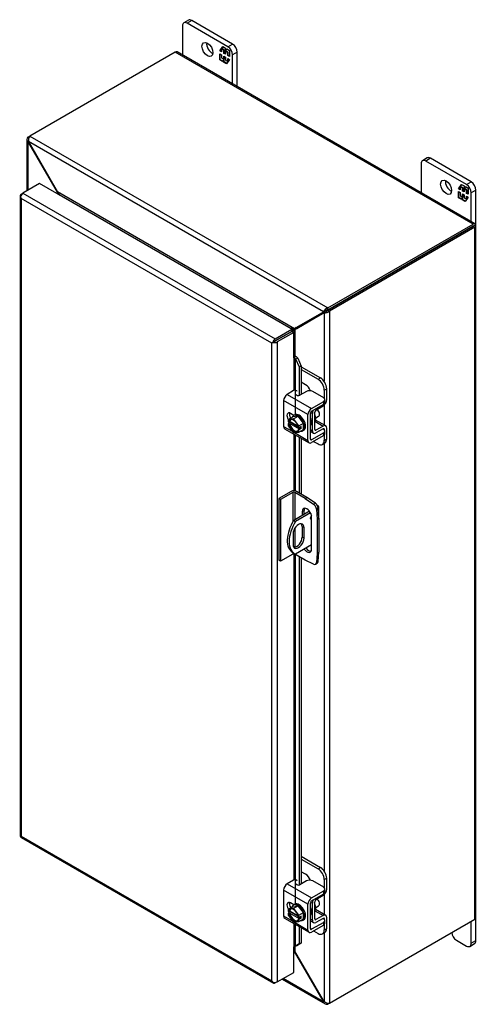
# Model space of a CAD drawing. Header units: inches. Extents: x 4 to 118, y 2 to 79.
# Tile 7 of 8: x 93 to 103, y 56 to 79. Entities that reach past the tile are written whole.
import ezdxf

# ---------------------------------------------------------------- set-up
doc = ezdxf.new("R2010")
doc.units = ezdxf.units.IN
doc.header["$MEASUREMENT"] = 0
for name, color, linetype in [('COM40153-1', 7, 'CONTINUOUS'), ('COM40153-2', 7, 'CONTINUOUS'), ('COM42667', 7, 'CONTINUOUS'), ('COM42780', 7, 'CONTINUOUS'), ('COM48428', 7, 'CONTINUOUS'), ('COM71780-13', 7, 'CONTINUOUS'), ('FET07710', 7, 'CONTINUOUS'), ('SCC19011', 7, 'CONTINUOUS'), ('SPR20265', 7, 'CONTINUOUS'), ('WAF25035', 7, 'CONTINUOUS')]:
    doc.layers.add(name, color=color, linetype=linetype)

msp = doc.modelspace()

# ---------------------------------------------------------------- linework, layer by layer
at = {"layer": 'COM40153-1', "color": 7, "linetype": 'Continuous'}
for p, q in [((99.327, 67.461), (98.97, 67.255)), ((99.348, 67.427), (99.011, 67.232)), ((99.5, 67.6), (99.513, 67.592)), ((99.538, 67.313), (99.538, 67.557)), ((98.97, 67.255), (99.011, 67.232)), ((99.162, 67.117), (99.203, 67.094)), ((99.162, 67.117), (99.162, 66.88)), ((99.203, 66.857), (99.203, 67.094)), ((98.956, 66.951), (98.956, 66.714)), ((99.162, 66.88), (99.203, 66.857)), ((98.95, 66.53), (98.991, 66.507)), ((99.374, 66.707), (99.011, 66.497))]:
    msp.add_line(p, q, dxfattribs=at)
for centre, major_axis, start_param, end_param in [((99.452, 67.557), (-0.0864, 0), 2.529725, 3.926991), ((99.25, 67.05), (0.3, 0.52), 1.508132, 3.141593), ((99.291, 67.026), (0.3, 0.52), 1.508132, 3.204257), ((99.079, 67.023), (-0.087, -0.151), 2.356194, 5.497787), ((99.379, 67.323), (0.025, 0.0433), 0.997696, 3.781372), ((99.339, 67.346), (-0.025, -0.0433), 0.952017, 2.069288), ((99.038, 67.046), (-0.087, -0.151), 2.356194, 2.906426), ((99.079, 66.785), (0.087, 0.151), 2.356194, 5.497787), ((99.038, 66.809), (0.087, 0.151), 3.37676, 5.497787)]:
    msp.add_ellipse(centre, major_axis=major_axis, ratio=0.57735, start_param=start_param, end_param=end_param, dxfattribs=at)
at = {"layer": 'COM40153-2', "color": 7, "linetype": 'Continuous'}
for p, q in [((98.912, 67.91), (98.634, 67.749)), ((98.953, 67.886), (98.674, 67.726)), ((98.953, 67.886), (98.953, 67.227)), ((98.993, 67.886), (98.993, 67.269)), ((99.228, 67.751), (98.993, 67.886)), ((99.269, 67.774), (99.034, 67.91)), ((98.634, 67.749), (98.634, 66.361)), ((98.674, 67.726), (98.634, 67.749)), ((98.674, 67.726), (98.674, 66.338)), ((99.228, 67.751), (99.269, 67.774)), ((99.228, 67.751), (99.417, 67.622)), ((99.458, 67.646), (99.269, 67.774)), ((99.417, 67.622), (99.458, 67.646)), ((99.162, 67.454), (99.203, 67.477)), ((99.162, 67.454), (99.162, 67.366)), ((99.203, 67.39), (99.203, 67.477)), ((99.522, 67.535), (99.481, 67.511)), ((99.481, 67.511), (99.498, 67.283)), ((99.539, 67.307), (99.522, 67.535)), ((99.374, 66.613), (99.374, 67.332)), ((99.498, 67.283), (99.539, 67.307)), ((99.498, 67.283), (99.498, 66.518)), ((99.539, 67.307), (99.539, 66.542)), ((98.993, 67.076), (98.993, 66.65)), ((98.953, 66.529), (98.953, 66.498)), ((99.498, 66.518), (99.481, 66.31)), ((99.498, 66.518), (99.539, 66.542)), ((99.522, 66.333), (99.539, 66.542)), ((98.674, 66.338), (98.634, 66.361)), ((98.953, 66.498), (98.674, 66.338)), ((98.993, 66.506), (98.993, 66.498)), ((99.228, 66.363), (98.993, 66.498)), ((99.417, 66.273), (99.228, 66.363)), ((99.481, 66.31), (99.522, 66.333)), ((99.461, 66.271), (99.502, 66.294))]:
    msp.add_line(p, q, dxfattribs=at)
for centre, major_axis, start_param, end_param in [((98.973, 67.874), (-0.0864, 0), 3.926991, 5.497787), ((98.973, 67.874), (-0.0288, 0), 3.926991, 5.497787), ((99.452, 67.568), (-0.05, 0.0866), 4.014257, 5.410521), ((99.268, 67.393), (0.075, -0.13), 0.785398, 3.926991), ((99.309, 67.416), (0.075, -0.13), 3.416574, 3.926991), ((99.411, 67.545), (0.05, -0.0866), 0.872665, 2.268928), ((99.268, 66.674), (-0.075, 0.13), 1.73559, 3.926991), ((99.309, 66.698), (-0.075, 0.13), 1.73559, 2.866611), ((98.973, 66.486), (0.0288, 0), 0.785398, 2.356194), ((99.411, 66.358), (-0.05, 0.0866), 2.443461, 3.839724), ((99.452, 66.381), (-0.05, 0.0866), 3.141593, 3.839724)]:
    msp.add_ellipse(centre, major_axis=major_axis, ratio=0.57735, start_param=start_param, end_param=end_param, dxfattribs=at)
at = {"layer": 'COM42667', "color": 7, "linetype": 'Continuous'}
for p, q in [((98.968, 70.178), (98.824, 70.095)), ((98.824, 70.095), (99.372, 69.778)), ((99.257, 70.16), (99.11, 70.075)), ((99.645, 70.017), (99.398, 70.16)), ((99.291, 69.638), (98.743, 69.955)), ((98.743, 69.955), (98.743, 69.373)), ((99.372, 69.778), (99.645, 69.936)), ((99.372, 69.716), (99.645, 69.874)), ((99.645, 69.874), (99.645, 69.936)), ((99.674, 69.914), (99.674, 69.977)), ((98.973, 69.622), (98.898, 69.666)), ((99.291, 69.056), (99.291, 69.638)), ((99.345, 69.087), (99.345, 69.669)), ((98.743, 69.373), (98.947, 69.255)), ((98.766, 69.32), (99.315, 69.003)), ((98.986, 69.232), (99.291, 69.056)), ((99.645, 69.229), (99.372, 69.071)), ((99.632, 69.318), (99.645, 69.31)), ((99.645, 69.167), (99.645, 69.229)), ((99.674, 69.207), (99.674, 69.269)), ((99.372, 69.071), (99.345, 69.087)), ((99.645, 69.167), (99.372, 69.009)), ((98.968, 59.155), (98.824, 59.072)), ((98.824, 59.072), (99.372, 58.755)), ((99.257, 59.136), (99.11, 59.052)), ((99.645, 58.994), (99.398, 59.136)), ((99.291, 58.615), (98.743, 58.931)), ((98.743, 58.931), (98.743, 58.349)), ((99.372, 58.755), (99.645, 58.912)), ((99.372, 58.693), (99.645, 58.85)), ((99.645, 58.85), (99.645, 58.912)), ((99.674, 58.891), (99.674, 58.953)), ((98.973, 58.599), (98.898, 58.642)), ((99.291, 58.032), (99.291, 58.615)), ((99.345, 58.063), (99.345, 58.646)), ((98.743, 58.349), (98.947, 58.231)), ((98.766, 58.297), (99.315, 57.98)), ((98.986, 58.209), (99.291, 58.032)), ((99.645, 58.205), (99.372, 58.048)), ((99.645, 58.143), (99.372, 57.986)), ((99.632, 58.294), (99.645, 58.287)), ((99.645, 58.143), (99.645, 58.205)), ((99.674, 58.184), (99.674, 58.246)), ((99.372, 58.048), (99.345, 58.063))]:
    msp.add_line(p, q, dxfattribs=at)
for centre, major_axis, start_param, end_param in [((98.824, 70.002), (-0.0572, -0.0991), 3.926991, 5.497787), ((99.002, 70.159), (-0.048, 0), 3.141593, 5.497787), ((99.076, 70.095), (0.048, 0), 2.929457, 5.497787), ((99.328, 70.119), (0.1, 0), 0.785398, 2.356194), ((99.574, 69.977), (-0.1, 0), 2.356194, 3.926991), ((99.574, 69.914), (-0.1, 0), 2.356194, 3.141593), ((98.898, 69.574), (0.0562, -0.0973), 2.356194, 4.826451), ((98.952, 69.605), (0.0562, -0.0973), 3.6401, 4.826451), ((99.372, 69.685), (0.0572, 0.0991), 0.785398, 2.356194), ((99.372, 69.685), (0.0192, 0.0333), 0.785398, 2.356194), ((98.824, 69.419), (0.0572, 0.0991), 2.356194, 3.141593), ((99.574, 69.269), (-0.1, 0), 2.356194, 3.926991), ((99.574, 69.207), (-0.1, 0), 2.356194, 3.141593), ((99.372, 69.102), (0.0572, 0.0991), 2.356194, 3.926991), ((99.372, 69.102), (0.0192, 0.0333), 2.356194, 3.926991), ((98.824, 58.978), (-0.0572, -0.0991), 3.926991, 5.497787), ((99.002, 59.135), (-0.048, 0), 3.141593, 5.497787), ((99.076, 59.071), (0.048, 0), 2.929457, 5.497787), ((99.328, 59.096), (0.1, 0), 0.785398, 2.356194), ((99.574, 58.953), (-0.1, 0), 2.356194, 3.926991), ((99.574, 58.891), (-0.1, 0), 2.356194, 3.141593), ((98.898, 58.551), (0.0562, -0.0973), 2.356194, 4.826451), ((98.952, 58.582), (0.0562, -0.0973), 3.6401, 4.826451), ((99.372, 58.661), (0.0572, 0.0991), 0.785398, 2.356194), ((99.372, 58.661), (0.0192, 0.0333), 0.785398, 2.356194), ((98.824, 58.396), (0.0572, 0.0991), 2.356194, 3.141593), ((99.574, 58.246), (-0.1, 0), 2.356194, 3.926991), ((99.574, 58.184), (-0.1, 0), 2.356194, 3.141593), ((99.372, 58.079), (0.0572, 0.0991), 2.356194, 3.926991), ((99.372, 58.079), (0.0192, 0.0333), 2.356194, 3.926991)]:
    msp.add_ellipse(centre, major_axis=major_axis, ratio=0.57735, start_param=start_param, end_param=end_param, dxfattribs=at)
at = {"layer": 'COM42780', "color": 7, "linetype": 'Continuous'}
for p, q in [((99.14, 70.715), (99.572, 70.465)), ((99.14, 70.653), (99.518, 70.434)), ((99.236, 70.312), (99.14, 70.367)), ((99.518, 70.434), (99.572, 70.465)), ((99.714, 70.221), (99.66, 70.19)), ((99.66, 70.007), (99.66, 70.19)), ((99.714, 69.977), (99.714, 70.221)), ((99.349, 69.686), (99.39, 69.663)), ((99.39, 69.275), (99.39, 69.663)), ((99.444, 69.306), (99.444, 69.694)), ((99.471, 69.74), (99.634, 69.838)), ((99.448, 69.488), (99.634, 69.381)), ((99.69, 69.386), (99.462, 69.517)), ((99.345, 69.301), (99.39, 69.275)), ((99.345, 69.262), (99.414, 69.222)), ((99.444, 69.305), (99.471, 69.29)), ((99.633, 69.318), (99.47, 69.227)), ((99.634, 69.381), (99.471, 69.29)), ((99.633, 69.318), (99.66, 69.302)), ((99.66, 69.299), (99.66, 69.302)), ((99.714, 69.09), (99.714, 69.333)), ((99.418, 69.035), (99.518, 68.977)), ((99.618, 68.968), (99.672, 68.999)), ((99.66, 69.059), (99.66, 69.177)), ((99.66, 69.059), (99.714, 69.09)), ((99.14, 59.692), (99.572, 59.442)), ((99.14, 59.629), (99.518, 59.411)), ((99.518, 59.411), (99.572, 59.442)), ((99.236, 59.289), (99.14, 59.344)), ((99.714, 59.197), (99.66, 59.166)), ((99.66, 58.983), (99.66, 59.166)), ((99.714, 58.954), (99.714, 59.197)), ((99.471, 58.717), (99.634, 58.815)), ((99.349, 58.663), (99.39, 58.639)), ((99.39, 58.251), (99.39, 58.639)), ((99.444, 58.282), (99.444, 58.67)), ((99.448, 58.465), (99.634, 58.357)), ((99.69, 58.362), (99.462, 58.494)), ((99.634, 58.357), (99.471, 58.266)), ((99.345, 58.277), (99.39, 58.251)), ((99.345, 58.238), (99.414, 58.199)), ((99.444, 58.282), (99.471, 58.266)), ((99.633, 58.295), (99.47, 58.204)), ((99.633, 58.295), (99.66, 58.279)), ((99.66, 58.276), (99.66, 58.279)), ((99.66, 58.036), (99.66, 58.154)), ((99.714, 58.067), (99.714, 58.31)), ((99.418, 58.012), (99.518, 57.954)), ((99.618, 57.944), (99.672, 57.975)), ((99.66, 58.036), (99.714, 58.067))]:
    msp.add_line(p, q, dxfattribs=at)
for centre, major_axis, start_param, end_param in [((99.236, 70.149), (0.1, -0.173), 1.392108, 2.356194), ((99.518, 70.271), (0.1, -0.173), 0.785398, 2.356194), ((99.572, 70.302), (-0.1, 0.173), 3.926991, 5.497787), ((99.633, 69.931), (-0.0572, -0.0991), 0.802851, 2.356194), ((99.471, 69.709), (-0.0572, -0.0991), 4.744903, 5.497787), ((99.471, 69.709), (-0.0192, -0.0333), 3.944444, 5.497787), ((99.356, 69.612), (0.078, -0.135), 0.133398, 1.437398), ((99.633, 69.287), (-0.0572, -0.0991), 2.356194, 3.909538), ((99.471, 69.321), (0.0572, 0.0991), 2.356194, 3.909538), ((99.471, 69.321), (0.0192, 0.0333), 2.356194, 3.909538), ((99.633, 69.287), (-0.0192, -0.0333), 2.356194, 3.909538), ((99.518, 69.141), (-0.1, 0.173), 2.356194, 3.926991), ((99.572, 69.172), (-0.1, 0.173), 3.141593, 3.926991), ((99.572, 59.279), (-0.1, 0.173), 3.926991, 5.497787), ((99.236, 59.126), (0.1, -0.173), 1.392108, 2.356194), ((99.518, 59.248), (0.1, -0.173), 0.785398, 2.356194), ((99.633, 58.907), (-0.0572, -0.0991), 0.802851, 2.356194), ((99.471, 58.686), (-0.0572, -0.0991), 4.744903, 5.497787), ((99.471, 58.686), (-0.0192, -0.0333), 3.944444, 5.497787), ((99.356, 58.589), (0.078, -0.135), 0.133398, 1.437398), ((99.633, 58.263), (-0.0572, -0.0991), 2.356194, 3.909538), ((99.471, 58.298), (0.0572, 0.0991), 2.356194, 3.909538), ((99.471, 58.298), (0.0192, 0.0333), 2.356194, 3.909538), ((99.633, 58.263), (-0.0192, -0.0333), 2.356194, 3.909538), ((99.518, 58.117), (-0.1, 0.173), 2.356194, 3.926991), ((99.572, 58.148), (-0.1, 0.173), 3.141593, 3.926991)]:
    msp.add_ellipse(centre, major_axis=major_axis, ratio=0.57735, start_param=start_param, end_param=end_param, dxfattribs=at)
at = {"layer": 'COM48428', "color": 7, "linetype": 'Continuous'}
for p, q in [((96.301, 77.801), (93.029, 75.912)), ((103.008, 73.929), (96.301, 77.801)), ((103.051, 73.933), (96.344, 77.805)), ((92.963, 75.833), (92.963, 74.675)), ((92.988, 75.888), (93.029, 75.912)), ((93.01, 75.876), (92.988, 75.888)), ((93.029, 75.912), (99.736, 72.04)), ((93.003, 75.786), (92.988, 75.777)), ((92.988, 75.777), (93.002, 75.759)), ((92.988, 75.777), (92.988, 74.69)), ((93.002, 75.759), (93.012, 75.765)), ((93.002, 75.759), (93.644, 74.647)), ((99.64, 71.954), (93.003, 75.786)), ((93.003, 75.786), (93.012, 75.765)), ((93.012, 75.765), (93.654, 74.653)), ((93.654, 74.653), (93.644, 74.647)), ((93.644, 74.647), (93.644, 74.611)), ((98.989, 71.573), (93.654, 74.653)), ((93.692, 74.584), (93.691, 74.583)), ((98.91, 71.572), (93.692, 74.584)), ((99.736, 72.04), (103.008, 73.929)), ((99.736, 71.993), (103.008, 73.882)), ((103.008, 73.882), (99.736, 71.993)), ((103.049, 73.858), (99.777, 71.969)), ((103.065, 73.915), (103.008, 73.882)), ((103.065, 73.915), (103.008, 73.882)), ((103.008, 73.882), (103.049, 73.905)), ((103.008, 73.882), (103.008, 73.882)), ((103.008, 73.882), (103.008, 73.882)), ((103.049, 58.276), (103.049, 73.858)), ((103.074, 58.311), (103.074, 73.893)), ((98.989, 71.573), (99.631, 71.944)), ((98.999, 71.555), (99.641, 71.926)), ((99.029, 71.597), (99.671, 71.967)), ((99.039, 71.579), (99.681, 71.95)), ((99.631, 71.944), (99.671, 71.967)), ((99.631, 71.944), (99.64, 71.954)), ((99.681, 71.978), (99.64, 71.954)), ((99.641, 71.926), (99.681, 71.95)), ((99.641, 71.926), (99.654, 71.929)), ((99.695, 71.952), (99.654, 71.929)), ((99.654, 71.929), (99.654, 70.388)), ((99.671, 71.967), (99.681, 71.978)), ((99.675, 71.974), (99.686, 71.98)), ((99.681, 71.95), (99.695, 71.952)), ((99.7, 71.956), (99.689, 71.949)), ((99.736, 71.993), (99.736, 72.04)), ((99.736, 71.993), (99.777, 71.969)), ((99.777, 71.969), (99.777, 56.387)), ((98.909, 71.571), (98.91, 71.572)), ((98.91, 71.572), (98.91, 71.571)), ((98.923, 71.508), (98.922, 71.508)), ((99.029, 71.597), (98.989, 71.573)), ((98.999, 71.555), (99.039, 71.579)), ((98.999, 71.555), (98.999, 70.955)), ((99.654, 69.853), (99.654, 69.406)), ((99.654, 68.988), (99.654, 59.364)), ((99.654, 58.83), (99.654, 58.383)), ((99.777, 56.387), (103.049, 58.276)), ((99.654, 57.965), (99.654, 56.427)), ((98.999, 57.66), (98.999, 57.557)), ((98.989, 57.552), (98.97, 57.562)), ((98.989, 57.552), (98.999, 57.557)), ((99.631, 56.44), (98.989, 57.552)), ((99.641, 56.446), (98.999, 57.557)), ((98.708, 56.927), (99.675, 56.369)), ((99.64, 56.418), (98.733, 56.942)), ((99.631, 56.44), (99.641, 56.446)), ((99.64, 56.418), (99.631, 56.44)), ((99.654, 56.427), (99.64, 56.418)), ((99.654, 56.427), (99.641, 56.446)), ((99.736, 56.388), (99.736, 56.363)), ((99.777, 56.387), (99.736, 56.363))]:
    msp.add_line(p, q, dxfattribs=at)
for centre, radius, start, end in [((93.037, 75.833), 0.0739, 131.3818, 228.6182), ((93.153, 75.82), 0.154, 143.5515, 192.9586), ((99.781, 71.893), 0.154, 107.0414, 156.4485), ((99.672, 72.082), 0.154, 263.5515, 312.9586), ((99.738, 71.878), 0.115, 90.8741, 119.728), ((99.635, 72.054), 0.119, 300.7247, 328.6732), ((96.643, 75.422), 4.508, 300.4684, 301.9581), ((101.161, 67.596), 4.513, 118.0428, 119.6482), ((99.712, 56.433), 0.0739, 191.3818, 288.6182), ((99.759, 56.54), 0.154, 227.0414, 276.4485)]:
    msp.add_arc(centre, radius, start, end, dxfattribs=at)
for centre, major_axis, ratio, start_param, end_param in [((96.301, 77.73), (-0.0432, -0.0748), 0.57735, 3.141593, 3.926991), ((103.008, 73.858), (-0.0432, -0.0748), 0.57735, 2.696031, 3.926991), ((102.987, 73.87), (-0.0288, -0.0166), 0.000948, 2.356741, 3.927537), ((102.987, 73.87), (-0.0288, -0.0166), 0.000948, 2.355648, 3.926445), ((102.987, 73.87), (0.0863, 0.0499), 0.000948, -0.784852, -0.445015), ((102.987, 73.87), (0.0864, 0.0498), 0.000948, 0.445015, 0.784852), ((102.987, 73.893), (-0.0864, 0), 0.57735, 2.356194, 3.587154), ((102.987, 58.311), (-0.0864, 0), 0.57735, 2.356194, 3.141593)]:
    msp.add_ellipse(centre, major_axis=major_axis, ratio=ratio, start_param=start_param, end_param=end_param, dxfattribs=at)
for points, knots in [([(93.644, 74.647), (93.646, 74.639), (93.648, 74.631), (93.65, 74.618), (93.651, 74.612), (93.651, 74.607)], [0, 0, 0, 0, 0.25, 0.25, 0.4064609, 0.4064609, 0.4064609, 0.4064609]), ([(93.692, 74.584), (93.693, 74.584), (93.694, 74.585), (93.695, 74.587), (93.696, 74.588), (93.696, 74.592), (93.695, 74.595), (93.693, 74.601), (93.692, 74.604), (93.689, 74.61), (93.687, 74.614), (93.681, 74.623), (93.676, 74.629), (93.666, 74.641), (93.66, 74.647), (93.654, 74.653)], [0, 0, 0, 0, 0.0625, 0.0625, 0.125, 0.125, 0.25, 0.25, 0.375, 0.375, 0.5, 0.5, 0.75, 0.75, 1, 1, 1, 1]), ([(98.989, 71.573), (98.983, 71.574), (98.977, 71.575), (98.964, 71.576), (98.957, 71.577), (98.947, 71.577), (98.943, 71.577), (98.936, 71.577), (98.932, 71.576), (98.925, 71.576), (98.922, 71.575), (98.917, 71.574), (98.915, 71.574), (98.912, 71.573), (98.911, 71.572), (98.91, 71.572)], [0, 0, 0, 0, 0.25, 0.25, 0.5, 0.5, 0.625, 0.625, 0.75, 0.75, 0.875, 0.875, 0.9375, 0.9375, 1, 1, 1, 1]), ([(98.965, 71.493), (98.965, 71.494), (98.965, 71.494), (98.967, 71.496), (98.969, 71.499), (98.974, 71.505), (98.976, 71.508), (98.979, 71.514), (98.981, 71.517), (98.986, 71.526), (98.989, 71.532), (98.994, 71.544), (98.997, 71.55), (98.999, 71.555)], [0.1208723, 0.1208723, 0.1208723, 0.1208723, 0.125, 0.125, 0.25, 0.25, 0.375, 0.375, 0.5, 0.5, 0.75, 0.75, 1, 1, 1, 1]), ([(98.999, 57.557), (98.997, 57.565), (98.994, 57.573), (98.989, 57.588), (98.986, 57.595), (98.981, 57.605), (98.979, 57.609), (98.976, 57.614), (98.974, 57.617), (98.971, 57.62), (98.971, 57.621), (98.97, 57.621)], [0, 0, 0, 0, 0.25, 0.25, 0.5, 0.5, 0.625, 0.625, 0.75, 0.75, 0.7783053, 0.7783053, 0.7783053, 0.7783053])]:
    msp.add_open_spline(points, degree=3, knots=knots, dxfattribs=at)
msp.add_open_spline([(98.971, 57.568), (98.977, 57.562), (98.983, 57.557), (98.989, 57.552)], degree=3, dxfattribs=at)
at = {"layer": 'COM71780-13', "color": 7, "linetype": 'Continuous'}
for p, q in [((93.247, 74.84), (92.875, 74.624)), ((98.929, 71.559), (93.247, 74.84)), ((92.809, 74.566), (92.809, 60.156)), ((92.817, 74.544), (92.817, 74.544)), ((92.834, 74.601), (92.875, 74.624)), ((98.475, 71.25), (92.834, 74.507)), ((92.834, 74.507), (92.834, 60.144)), ((92.875, 74.624), (98.556, 71.344)), ((98.556, 71.344), (98.929, 71.559)), ((98.556, 71.297), (98.929, 71.512)), ((98.929, 71.512), (98.556, 71.297)), ((98.97, 71.489), (98.597, 71.274)), ((98.929, 71.559), (98.929, 71.512)), ((98.97, 71.489), (98.929, 71.512)), ((98.97, 70.917), (98.97, 71.489)), ((98.516, 71.274), (98.475, 71.25)), ((98.475, 56.887), (98.475, 71.25)), ((98.499, 71.264), (98.556, 71.297)), ((98.499, 71.264), (98.556, 71.297)), ((98.597, 71.274), (98.597, 56.863)), ((98.993, 70.922), (98.998, 70.955)), ((98.97, 70.917), (98.97, 70.179)), ((99.014, 70.892), (99.061, 70.911)), ((99.014, 70.892), (99.093, 70.714)), ((99.014, 69.642), (99.014, 70.892)), ((99.061, 70.911), (99.14, 70.733)), ((99.14, 70.733), (99.093, 70.714)), ((99.14, 70.733), (99.14, 70.092)), ((99.093, 70.714), (99.093, 70.069)), ((98.97, 69.624), (98.97, 69.62)), ((98.97, 69.203), (98.97, 67.924)), ((99.014, 67.918), (99.014, 69.177)), ((99.093, 69.131), (99.093, 67.876)), ((99.14, 69.104), (99.14, 67.848)), ((98.97, 66.503), (98.97, 59.156)), ((99.014, 58.618), (99.014, 66.486)), ((99.093, 66.441), (99.093, 59.045)), ((99.14, 66.413), (99.14, 59.069)), ((92.831, 60.116), (98.513, 56.836)), ((92.834, 60.144), (98.475, 56.887)), ((98.97, 58.601), (98.97, 58.597)), ((98.97, 58.179), (98.97, 57.65)), ((99.014, 57.671), (99.014, 58.154)), ((99.093, 58.108), (99.093, 57.719)), ((99.14, 58.081), (99.14, 57.738)), ((98.97, 57.079), (98.97, 57.65)), ((99.093, 57.719), (99.014, 57.671)), ((99.014, 57.671), (99.061, 57.69)), ((99.14, 57.738), (99.061, 57.69)), ((99.14, 57.738), (99.093, 57.719)), ((98.597, 56.863), (98.97, 57.079)), ((98.499, 56.854), (98.499, 56.854)), ((98.597, 56.863), (98.556, 56.84))]:
    msp.add_line(p, q, dxfattribs=at)
for centre, radius, start, end in [((98.955, 70.827), 0.135, 38.3968, 71.6578), ((98.93, 70.856), 0.0911, 23.2734, 46.5882), ((99.212, 57.391), 0.343, 125.2045, 129.639), ((99.049, 57.61), 0.0704, 117.4412, 127.5015)]:
    msp.add_arc(centre, radius, start, end, dxfattribs=at)
for centre, major_axis, ratio, start_param, end_param in [((92.895, 74.566), (0.0864, 0), 0.57735, 2.356194, 3.587154), ((92.875, 74.554), (0.0432, 0.0748), 0.57735, 0.785398, 2.016358), ((92.895, 74.542), (-0.061, 0.106), 0.577982, 1.231508, 1.571345), ((92.895, 74.542), (-0.061, 0.106), 0.577982, 1.230411, 1.570248), ((98.536, 71.285), (-0.0863, -0.0499), 0.000948, -1.124689, -0.784852), ((98.536, 71.285), (-0.0864, -0.0498), 0.000948, 0.784852, 1.124689), ((98.556, 71.274), (0.0432, 0.0748), 0.57735, 0.785398, 2.016358), ((98.536, 71.309), (0.0864, 0), 0.57735, 4.266828, 5.497787), ((98.536, 71.285), (0.0288, 0.0166), 0.000948, 0.785944, 2.356741), ((98.536, 71.285), (0.0288, 0.0166), 0.000948, 3.926445, 5.497241), ((98.99, 70.905), (0.0864, 0), 0.57735, 1.48353, 1.808737), ((98.99, 70.905), (0.0288, 0), 0.57735, 1.48353, 2.356194), ((92.895, 60.156), (0.0864, 0), 0.57735, 3.141593, 3.587154), ((92.895, 60.179), (-0.0864, -0.0498), 0.000948, 0.445015, 0.784852), ((92.895, 60.179), (-0.0863, -0.0499), 0.000948, -0.784852, -0.445015), ((92.875, 60.191), (0.0432, 0.0748), 0.57735, 2.696031, 3.141593), ((98.99, 57.638), (-0.0288, 0), 0.57735, 4.625123, 5.497787), ((98.536, 56.922), (0.061, -0.106), 0.577982, 4.712938, 5.052774), ((98.536, 56.922), (0.061, -0.106), 0.577982, 4.71184, 5.051677), ((98.536, 56.899), (0.0864, 0), 0.57735, 4.266828, 5.497787), ((98.556, 56.91), (0.0432, 0.0748), 0.57735, 2.696031, 3.926991)]:
    msp.add_ellipse(centre, major_axis=major_axis, ratio=ratio, start_param=start_param, end_param=end_param, dxfattribs=at)
at = {"layer": 'FET07710', "color": 7, "linetype": 'Continuous'}
for p, q in [((96.6, 78.52), (96.494, 78.459)), ((96.675, 78.513), (96.569, 78.452)), ((97.594, 77.982), (96.675, 78.513)), ((96.463, 78.39), (96.463, 77.737)), ((97.488, 77.921), (96.569, 78.452)), ((97.305, 77.827), (97.375, 77.926)), ((97.317, 77.834), (97.305, 77.827)), ((97.342, 77.806), (97.305, 77.827)), ((97.317, 77.834), (97.342, 77.869)), ((97.342, 77.819), (97.317, 77.834)), ((97.353, 77.882), (97.342, 77.875)), ((97.398, 77.843), (97.342, 77.875)), ((97.342, 77.875), (97.342, 77.806)), ((97.349, 77.879), (97.38, 77.923)), ((97.409, 77.85), (97.353, 77.882)), ((97.375, 77.926), (97.437, 77.89)), ((97.409, 77.85), (97.398, 77.843)), ((97.398, 77.774), (97.398, 77.843)), ((97.409, 77.78), (97.409, 77.85)), ((97.443, 77.83), (97.431, 77.824)), ((97.437, 77.89), (97.437, 77.839)), ((97.437, 77.839), (97.462, 77.875)), ((97.448, 77.846), (97.437, 77.839)), ((97.498, 77.798), (97.443, 77.83)), ((97.448, 77.846), (97.467, 77.873)), ((97.462, 77.875), (97.523, 77.84)), ((97.488, 77.921), (97.594, 77.982)), ((97.523, 77.84), (97.523, 77.701)), ((97.305, 77.625), (97.305, 77.763)), ((97.305, 77.763), (97.342, 77.742)), ((97.317, 77.631), (97.305, 77.625)), ((97.367, 77.589), (97.305, 77.625)), ((97.317, 77.631), (97.317, 77.757)), ((97.374, 77.599), (97.317, 77.631)), ((97.342, 77.742), (97.342, 77.673)), ((97.342, 77.673), (97.398, 77.641)), ((97.392, 77.625), (97.367, 77.589)), ((97.404, 77.632), (97.392, 77.625)), ((97.392, 77.575), (97.392, 77.625)), ((97.409, 77.78), (97.398, 77.774)), ((97.431, 77.754), (97.398, 77.774)), ((97.398, 77.641), (97.398, 77.71)), ((97.398, 77.71), (97.431, 77.691)), ((97.409, 77.648), (97.398, 77.641)), ((97.404, 77.581), (97.404, 77.632)), ((97.431, 77.767), (97.409, 77.78)), ((97.409, 77.648), (97.409, 77.704)), ((97.487, 77.791), (97.431, 77.824)), ((97.431, 77.824), (97.431, 77.754)), ((97.431, 77.691), (97.431, 77.622)), ((97.431, 77.622), (97.487, 77.589)), ((97.523, 77.638), (97.454, 77.539)), ((97.498, 77.798), (97.487, 77.791)), ((97.487, 77.722), (97.487, 77.791)), ((97.498, 77.729), (97.487, 77.722)), ((97.523, 77.701), (97.487, 77.722)), ((97.487, 77.589), (97.487, 77.659)), ((97.487, 77.659), (97.523, 77.638)), ((97.498, 77.729), (97.498, 77.798)), ((97.523, 77.714), (97.498, 77.729)), ((97.498, 77.602), (97.498, 77.652)), ((97.7, 77.798), (97.594, 77.737)), ((97.594, 77.084), (97.594, 77.737)), ((97.7, 77.023), (97.7, 77.798)), ((97.404, 77.581), (97.392, 77.575)), ((97.454, 77.539), (97.392, 77.575)), ((97.461, 77.548), (97.404, 77.581)), ((97.491, 77.592), (97.487, 77.589)), ((101.974, 75.418), (101.868, 75.356)), ((102.049, 75.41), (101.943, 75.349)), ((102.968, 74.879), (102.049, 75.41)), ((101.837, 75.288), (101.837, 74.634)), ((102.862, 74.818), (101.943, 75.349)), ((102.68, 74.724), (102.749, 74.823)), ((102.691, 74.731), (102.68, 74.724)), ((102.716, 74.703), (102.68, 74.724)), ((102.691, 74.731), (102.716, 74.767)), ((102.716, 74.716), (102.691, 74.731)), ((102.727, 74.779), (102.716, 74.772)), ((102.772, 74.74), (102.716, 74.772)), ((102.716, 74.772), (102.716, 74.703)), ((102.723, 74.776), (102.754, 74.82)), ((102.783, 74.747), (102.727, 74.779)), ((102.749, 74.823), (102.811, 74.787)), ((102.783, 74.747), (102.772, 74.74)), ((102.772, 74.671), (102.772, 74.74)), ((102.783, 74.678), (102.783, 74.747)), ((102.817, 74.727), (102.805, 74.721)), ((102.811, 74.787), (102.811, 74.737)), ((102.811, 74.737), (102.836, 74.773)), ((102.822, 74.743), (102.811, 74.737)), ((102.872, 74.695), (102.817, 74.727)), ((102.822, 74.743), (102.841, 74.77)), ((102.836, 74.773), (102.897, 74.737)), ((102.862, 74.818), (102.968, 74.879)), ((102.897, 74.737), (102.897, 74.599)), ((102.68, 74.522), (102.68, 74.661)), ((102.68, 74.661), (102.716, 74.64)), ((102.691, 74.529), (102.68, 74.522)), ((102.741, 74.487), (102.68, 74.522)), ((102.691, 74.529), (102.691, 74.654)), ((102.748, 74.496), (102.691, 74.529)), ((102.716, 74.64), (102.716, 74.57)), ((102.716, 74.57), (102.772, 74.538)), ((102.766, 74.523), (102.741, 74.487)), ((102.778, 74.529), (102.766, 74.523)), ((102.766, 74.472), (102.766, 74.523)), ((102.783, 74.678), (102.772, 74.671)), ((102.805, 74.652), (102.772, 74.671)), ((102.772, 74.538), (102.772, 74.608)), ((102.772, 74.608), (102.805, 74.588)), ((102.783, 74.545), (102.772, 74.538)), ((102.778, 74.478), (102.778, 74.529)), ((102.805, 74.665), (102.783, 74.678)), ((102.783, 74.545), (102.783, 74.601)), ((102.861, 74.689), (102.805, 74.721)), ((102.805, 74.721), (102.805, 74.652)), ((102.805, 74.588), (102.805, 74.519)), ((102.805, 74.519), (102.861, 74.487)), ((102.897, 74.535), (102.828, 74.436)), ((102.872, 74.695), (102.861, 74.689)), ((102.861, 74.62), (102.861, 74.689)), ((102.872, 74.626), (102.861, 74.62)), ((102.897, 74.599), (102.861, 74.62)), ((102.861, 74.487), (102.861, 74.556)), ((102.861, 74.556), (102.897, 74.535)), ((102.872, 74.626), (102.872, 74.695)), ((102.897, 74.612), (102.872, 74.626)), ((102.872, 74.499), (102.872, 74.549)), ((103.074, 74.696), (102.968, 74.635)), ((102.968, 73.981), (102.968, 74.635)), ((103.074, 73.308), (103.074, 74.696)), ((102.778, 74.478), (102.766, 74.472)), ((102.828, 74.436), (102.766, 74.472)), ((102.835, 74.446), (102.778, 74.478)), ((102.866, 74.489), (102.861, 74.487)), ((103.074, 73.308), (103.074, 73.308)), ((103.074, 57.794), (103.074, 59.182)), ((103.074, 59.182), (103.074, 59.182)), ((102.968, 57.733), (102.968, 58.229)), ((102.632, 57.805), (102.862, 57.672)), ((102.937, 57.664), (103.043, 57.726)), ((102.968, 57.733), (103.074, 57.794))]:
    msp.add_line(p, q, dxfattribs=at)
for centre, major_axis, start_param, end_param in [((96.675, 78.39), (0.075, -0.13), 2.356194, 3.141593), ((96.569, 78.329), (0.075, -0.13), 2.356194, 3.926991), ((97.134, 77.921), (-0.088, 0.152), 0.649107, 2.492486), ((97.488, 77.799), (0.075, -0.13), 0.785398, 2.356194), ((97.594, 77.86), (-0.075, 0.13), 3.926991, 5.497787), ((102.049, 75.288), (0.075, -0.13), 2.356194, 3.141593), ((101.943, 75.227), (0.075, -0.13), 2.356194, 3.926991), ((102.508, 74.818), (-0.087, 0.152), 0.649107, 2.492486), ((102.862, 74.696), (0.075, -0.13), 0.785398, 2.356194), ((102.968, 74.757), (-0.075, 0.13), 3.926991, 5.497787), ((102.968, 73.369), (-0.075, 0.13), 3.873825, 3.926991), ((102.968, 59.243), (-0.075, 0.13), 3.926991, 3.980157), ((102.632, 57.927), (-0.075, 0.13), 0.898798, 2.356194), ((102.862, 57.794), (-0.075, 0.13), 2.356194, 3.926991), ((102.968, 57.855), (-0.075, 0.13), 3.141593, 3.926991)]:
    msp.add_ellipse(centre, major_axis=major_axis, ratio=0.57735, start_param=start_param, end_param=end_param, dxfattribs=at)
for centre in [(97.028, 77.86), (102.402, 74.757)]:
    msp.add_ellipse(centre, major_axis=(-0.087, 0.152), ratio=0.57735, dxfattribs=at)
at = {"layer": 'SCC19011', "color": 7, "linetype": 'Continuous'}
for p, q in [((98.844, 69.528), (98.947, 69.587)), ((98.966, 69.544), (98.844, 69.528)), ((98.844, 69.528), (98.844, 69.479)), ((98.856, 69.473), (98.844, 69.479)), ((98.898, 69.466), (98.844, 69.435)), ((98.844, 69.435), (98.844, 69.386)), ((98.844, 69.435), (98.856, 69.428)), ((98.884, 69.483), (98.867, 69.473)), ((98.867, 69.428), (98.884, 69.438)), ((99.071, 69.375), (98.884, 69.483)), ((98.884, 69.438), (99.093, 69.318)), ((98.898, 69.475), (98.898, 69.466)), ((98.898, 69.466), (99.074, 69.365)), ((99.068, 69.604), (98.947, 69.587)), ((98.966, 69.544), (99.068, 69.604)), ((99.088, 69.388), (98.966, 69.544)), ((99.19, 69.447), (99.068, 69.604)), ((99.088, 69.388), (99.19, 69.447)), ((99.19, 69.305), (99.19, 69.447)), ((99.466, 69.563), (99.531, 69.601)), ((98.844, 69.386), (98.966, 69.23)), ((98.966, 69.23), (99.088, 69.246)), ((99.088, 69.339), (99.076, 69.346)), ((99.093, 69.318), (99.076, 69.308)), ((99.076, 69.301), (99.088, 69.295)), ((99.088, 69.339), (99.088, 69.388)), ((99.141, 69.37), (99.088, 69.339)), ((99.141, 69.326), (99.088, 69.295)), ((99.088, 69.246), (99.19, 69.305)), ((99.088, 69.246), (99.088, 69.295)), ((99.103, 69.348), (99.141, 69.326)), ((99.141, 69.326), (99.141, 69.37)), ((98.844, 58.505), (98.947, 58.564)), ((99.068, 58.58), (98.947, 58.564)), ((98.966, 58.521), (99.068, 58.58)), ((99.19, 58.424), (99.068, 58.58)), ((99.466, 58.539), (99.531, 58.577)), ((98.966, 58.521), (98.844, 58.505)), ((98.844, 58.505), (98.844, 58.456)), ((98.856, 58.449), (98.844, 58.456)), ((98.898, 58.443), (98.844, 58.412)), ((98.844, 58.412), (98.844, 58.363)), ((98.844, 58.412), (98.856, 58.405)), ((98.844, 58.363), (98.966, 58.206)), ((98.884, 58.459), (98.867, 58.449)), ((98.867, 58.405), (98.884, 58.415)), ((99.071, 58.351), (98.884, 58.459)), ((98.884, 58.415), (99.093, 58.294)), ((98.898, 58.451), (98.898, 58.443)), ((98.898, 58.443), (99.074, 58.341)), ((99.088, 58.365), (98.966, 58.521)), ((99.088, 58.316), (99.076, 58.322)), ((99.088, 58.365), (99.19, 58.424)), ((99.088, 58.316), (99.088, 58.365)), ((99.141, 58.347), (99.088, 58.316)), ((99.103, 58.324), (99.141, 58.302)), ((99.141, 58.302), (99.141, 58.347)), ((99.19, 58.281), (99.19, 58.424)), ((98.966, 58.206), (99.088, 58.222)), ((99.093, 58.294), (99.076, 58.285)), ((99.076, 58.278), (99.088, 58.271)), ((99.141, 58.302), (99.088, 58.271)), ((99.088, 58.222), (99.19, 58.281)), ((99.088, 58.222), (99.088, 58.271))]:
    msp.add_line(p, q, dxfattribs=at)
for centre, start, end in [((98.862, 69.484), 242.8525, 296.623), ((98.862, 69.44), 242.8527, 296.6228), ((98.862, 58.461), 242.8525, 296.623), ((98.862, 58.416), 242.8527, 296.6228)]:
    msp.add_arc(centre, 0.0126, start, end, dxfattribs=at)
for centre, major_axis, start_param, end_param in [((99.483, 69.685), (0.0488, -0.0845), 0, 2.159159), ((98.966, 69.387), (0.079, -0.137), 0.958412, 3.753977), ((98.966, 69.387), (-0.079, 0.137), 0.958412, 3.753977), ((98.972, 69.39), (0.075, -0.13), 3.141593, 3.744649), ((98.972, 69.39), (-0.075, 0.13), 0.96774, 3.694684), ((98.989, 69.4), (0.075, -0.13), 3.254972, 3.744649), ((98.989, 69.4), (-0.075, 0.13), 0.96774, 3.028213), ((99.483, 58.662), (0.0488, -0.0845), 0, 2.159159), ((98.966, 58.364), (0.079, -0.137), 0.958412, 3.753977), ((98.966, 58.364), (-0.079, 0.137), 0.958412, 3.753977), ((98.972, 58.367), (0.075, -0.13), 3.141593, 3.744649), ((98.972, 58.367), (-0.075, 0.13), 0.96774, 3.694684), ((98.989, 58.377), (0.075, -0.13), 3.254972, 3.744649), ((98.989, 58.377), (-0.075, 0.13), 0.96774, 3.028213)]:
    msp.add_ellipse(centre, major_axis=major_axis, ratio=0.57735, start_param=start_param, end_param=end_param, dxfattribs=at)
for points, knots in [([(99.076, 69.346), (99.075, 69.347), (99.074, 69.348), (99.074, 69.35), (99.074, 69.35), (99.075, 69.351)], [0, 0, 0, 0, 0.5, 0.5, 0.7956866, 0.7956866, 0.7956866, 0.7956866]), ([(99.076, 69.308), (99.075, 69.307), (99.074, 69.306), (99.074, 69.303), (99.075, 69.302), (99.076, 69.301)], [0, 0, 0, 0, 0.5, 0.5, 1, 1, 1, 1]), ([(99.076, 58.322), (99.075, 58.323), (99.074, 58.324), (99.074, 58.326), (99.074, 58.327), (99.075, 58.328)], [0, 0, 0, 0, 0.5, 0.5, 0.7956866, 0.7956866, 0.7956866, 0.7956866]), ([(99.076, 58.285), (99.075, 58.284), (99.074, 58.282), (99.074, 58.28), (99.075, 58.279), (99.076, 58.278)], [0, 0, 0, 0, 0.5, 0.5, 1, 1, 1, 1])]:
    msp.add_open_spline(points, degree=3, knots=knots, dxfattribs=at)
at = {"layer": 'SPR20265', "color": 7, "linetype": 'Continuous'}
for points in [[(99.346, 69.388), (99.348, 69.391), (99.361, 69.407), (99.374, 69.447), (99.367, 69.508), (99.353, 69.548), (99.345, 69.564)], [(99.346, 58.365), (99.348, 58.368), (99.361, 58.384), (99.374, 58.424), (99.367, 58.485), (99.353, 58.525), (99.345, 58.54)]]:
    msp.add_open_spline(points, degree=3, knots=[0.492661, 0.492661, 0.492661, 0.492661, 0.49540495, 0.50699867, 0.51872295, 0.52667302, 0.52667302, 0.52667302, 0.52667302], dxfattribs=at)
at = {"layer": 'WAF25035', "color": 7, "linetype": 'Continuous'}
for p, q in [((98.994, 69.634), (98.968, 69.619)), ((99.168, 69.273), (99.194, 69.288)), ((98.994, 58.611), (98.968, 58.596)), ((99.168, 58.25), (99.194, 58.264))]:
    msp.add_line(p, q, dxfattribs=at)
for centre, start_param, end_param in [((99.068, 69.446), 2.729004, 6.283185), ((99.094, 69.461), 3.141593, 6.283185), ((99.068, 69.446), 0, 0.412589), ((99.068, 58.423), 0, 0.412589), ((99.068, 58.423), 2.729004, 6.283185), ((99.094, 58.437), 3.141593, 6.283185)]:
    msp.add_ellipse(centre, major_axis=(-0.1, 0.173), ratio=0.57735, start_param=start_param, end_param=end_param, dxfattribs=at)

doc.saveas('drawing.dxf')
